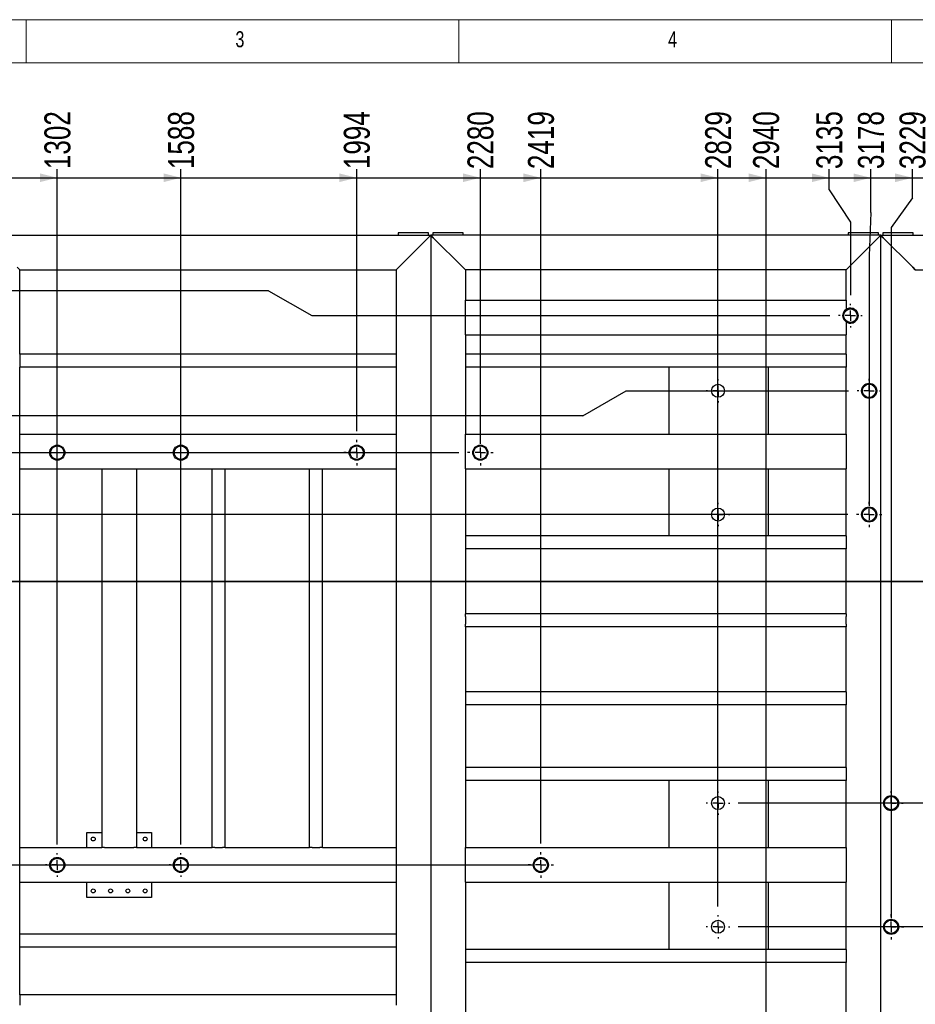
# Model space of a CAD drawing. Header units: millimetres. Extents: x 5 to 589, y 5 to 415.
# Tile 16 of 21: x 96 to 200, y 301 to 415. Entities that reach past the tile are written whole.
import ezdxf

# ---------------------------------------------------------------- set-up
doc = ezdxf.new("R2010")
doc.units = ezdxf.units.MM
doc.linetypes.add('CENTERX2', pattern=[20.32, 12.7, -2.54, 2.54, -2.54])
for name, color, linetype in [('COTES', 1, 'Continuous'), ('NOTES', 6, 'Continuous'), ('TRAIT-MIXTES', 3, 'CENTERX2')]:
    doc.layers.add(name, color=color, linetype=linetype)
doc.layers.add('TRAIT-FORT', color=4, linetype='Continuous', lineweight=25)
doc.styles.add('SLDTEXTSTYLE0', font='TXT', dxfattribs={"width": 0.75})
doc.dimstyles.new('SLDDIMSTYLE1', dxfattribs={"dimtxt": 3, "dimasz": 2, "dimexe": 0, "dimexo": 0.0625, "dimgap": 0.75, "dimtad": 0, "dimtih": 1, "dimtoh": 1, "dimdec": 0, "dimlfac": 20, "dimrnd": 1e-09, "dimzin": 12, "dimdsep": 46, "dimtxsty": 'SLDTEXTSTYLE0', "dimsah": 1, "dimcen": 0.09, "dimadec": 0, "dimazin": 3, "dimtfac": 1, "dimtdec": 0, "dimtofl": 0, "dimtmove": 0, "dimatfit": 3, "dimfxl": 1, "dimfrac": 2, "dimtolj": 1, "dimtzin": 12, "dimarcsym": 0})

# ---------------------------------------------------------------- blocks, each defined once
blk = doc.blocks.new('_D_8')
at = {"layer": 'COTES', "color": 1, "transparency": 16777216}
for p, q in [((100.58, 319.74), (100.58, 397.74)), ((89.61, 396.74), (100.58, 396.74))]:
    blk.add_line(p, q, dxfattribs=at)
blk.add_solid([(100.58, 396.74), (98.58, 397.24), (98.58, 396.24)], dxfattribs=at)
at = {"layer": 'COTES', "color": 1, "transparency": 16777216, "insert": (99.09, 397.74), "char_height": 3, "attachment_point": 1, "rotation": 90, "style": 'SLDTEXTSTYLE0'}
blk.add_mtext('1302', dxfattribs=at)
blk = doc.blocks.new('_D_9')
at = {"layer": 'COTES', "color": 1, "transparency": 16777216}
for p, q in [((114.87, 319.74), (114.87, 397.74)), ((100.58, 396.74), (114.87, 396.74))]:
    blk.add_line(p, q, dxfattribs=at)
blk.add_solid([(114.87, 396.74), (112.87, 397.24), (112.87, 396.24)], dxfattribs=at)
at = {"layer": 'COTES', "color": 1, "transparency": 16777216, "insert": (113.38, 397.74), "char_height": 3, "attachment_point": 1, "rotation": 90, "style": 'SLDTEXTSTYLE0'}
blk.add_mtext('1588', dxfattribs=at)
blk = doc.blocks.new('_D_10')
at = {"layer": 'COTES', "color": 1, "transparency": 16777216}
for p, q in [((135.18, 367.46), (135.18, 397.74)), ((114.87, 396.74), (135.18, 396.74))]:
    blk.add_line(p, q, dxfattribs=at)
blk.add_solid([(135.18, 396.74), (133.18, 397.24), (133.18, 396.24)], dxfattribs=at)
at = {"layer": 'COTES', "color": 1, "transparency": 16777216, "insert": (133.69, 397.74), "char_height": 3, "attachment_point": 1, "rotation": 90, "style": 'SLDTEXTSTYLE0'}
blk.add_mtext('1994', dxfattribs=at)
blk = doc.blocks.new('_D_11')
at = {"layer": 'COTES', "color": 1, "transparency": 16777216}
for p, q in [((149.47, 365.99), (149.47, 397.74)), ((135.18, 396.74), (149.47, 396.74))]:
    blk.add_line(p, q, dxfattribs=at)
blk.add_solid([(149.47, 396.74), (147.47, 397.24), (147.47, 396.24)], dxfattribs=at)
at = {"layer": 'COTES', "color": 1, "transparency": 16777216, "insert": (147.98, 397.74), "char_height": 3, "attachment_point": 1, "rotation": 90, "style": 'SLDTEXTSTYLE0'}
blk.add_mtext('2280', dxfattribs=at)
blk = doc.blocks.new('_D_12')
at = {"layer": 'COTES', "color": 1, "transparency": 16777216}
for p, q in [((156.45, 319.84), (156.45, 397.74)), ((149.47, 396.74), (156.45, 396.74))]:
    blk.add_line(p, q, dxfattribs=at)
blk.add_solid([(156.45, 396.74), (154.45, 397.24), (154.45, 396.24)], dxfattribs=at)
at = {"layer": 'COTES', "color": 1, "transparency": 16777216, "insert": (154.97, 397.74), "char_height": 3, "attachment_point": 1, "rotation": 90, "style": 'SLDTEXTSTYLE0'}
blk.add_mtext('2419', dxfattribs=at)
blk = doc.blocks.new('_D_13')
at = {"layer": 'COTES', "color": 1, "transparency": 16777216}
for p, q in [((176.93, 312.57), (176.93, 397.74)), ((156.45, 396.74), (176.93, 396.74))]:
    blk.add_line(p, q, dxfattribs=at)
blk.add_solid([(176.93, 396.74), (174.93, 397.24), (174.93, 396.24)], dxfattribs=at)
at = {"layer": 'COTES', "color": 1, "transparency": 16777216, "insert": (175.45, 397.74), "char_height": 3, "attachment_point": 1, "rotation": 90, "style": 'SLDTEXTSTYLE0'}
blk.add_mtext('2829', dxfattribs=at)
blk = doc.blocks.new('_D_14')
at = {"layer": 'COTES', "color": 1, "transparency": 16777216}
for p, q in [((182.48, 263.83), (182.48, 397.74)), ((176.93, 396.74), (182.48, 396.74))]:
    blk.add_line(p, q, dxfattribs=at)
blk.add_solid([(182.48, 396.74), (180.48, 397.24), (180.48, 396.24)], dxfattribs=at)
at = {"layer": 'COTES', "color": 1, "transparency": 16777216, "insert": (180.99, 397.74), "char_height": 3, "attachment_point": 1, "rotation": 90, "style": 'SLDTEXTSTYLE0'}
blk.add_mtext('2940', dxfattribs=at)
blk = doc.blocks.new('_D_15')
at = {"layer": 'COTES', "color": 1, "transparency": 16777216}
for p, q in [((189.78, 395.35), (189.78, 397.74)), ((182.48, 396.74), (189.78, 396.74)), ((189.78, 395.35), (192.24, 391.62)), ((192.24, 391.62), (192.24, 383.19))]:
    blk.add_line(p, q, dxfattribs=at)
blk.add_solid([(189.78, 396.74), (187.78, 397.24), (187.78, 396.24)], dxfattribs=at)
at = {"layer": 'COTES', "color": 1, "transparency": 16777216, "insert": (188.29, 397.74), "char_height": 3, "attachment_point": 1, "rotation": 90, "style": 'SLDTEXTSTYLE0'}
blk.add_mtext('3135', dxfattribs=at)
blk = doc.blocks.new('_D_16')
at = {"layer": 'COTES', "color": 1, "transparency": 16777216}
for p, q in [((194.59, 392.74), (194.59, 397.74)), ((189.78, 396.74), (194.59, 396.74)), ((194.59, 392.74), (194.39, 387.74)), ((194.39, 387.74), (194.39, 358.84))]:
    blk.add_line(p, q, dxfattribs=at)
blk.add_solid([(194.59, 396.74), (192.59, 397.24), (192.59, 396.24)], dxfattribs=at)
at = {"layer": 'COTES', "color": 1, "transparency": 16777216, "insert": (193.1, 397.74), "char_height": 3, "attachment_point": 1, "rotation": 90, "style": 'SLDTEXTSTYLE0'}
blk.add_mtext('3178', dxfattribs=at)
blk = doc.blocks.new('_D_17')
at = {"layer": 'COTES', "color": 1, "transparency": 16777216}
for p, q in [((199.4, 394.44), (199.4, 397.74)), ((194.59, 396.74), (199.4, 396.74)), ((199.4, 394.44), (196.94, 390.99)), ((196.94, 390.99), (196.94, 311.22))]:
    blk.add_line(p, q, dxfattribs=at)
blk.add_solid([(199.4, 396.74), (197.4, 397.24), (197.4, 396.24)], dxfattribs=at)
at = {"layer": 'COTES', "color": 1, "transparency": 16777216, "insert": (197.91, 397.74), "char_height": 3, "attachment_point": 1, "rotation": 90, "style": 'SLDTEXTSTYLE0'}
blk.add_mtext('3229', dxfattribs=at)
blk = doc.blocks.new('_D_18')
at = {"layer": 'COTES', "color": 1, "transparency": 16777216}
for p, q in [((220.54, 318.36), (220.54, 397.74)), ((199.4, 396.74), (220.54, 396.74))]:
    blk.add_line(p, q, dxfattribs=at)
blk.add_solid([(220.54, 396.74), (218.54, 397.24), (218.54, 396.24)], dxfattribs=at)
at = {"layer": 'COTES', "color": 1, "transparency": 16777216, "insert": (219.06, 397.74), "char_height": 3, "attachment_point": 1, "rotation": 90, "style": 'SLDTEXTSTYLE0'}
blk.add_mtext('3701', dxfattribs=at)
blk = doc.blocks.new('_D_19')
at = {"layer": 'COTES', "color": 1, "transparency": 16777216}
for p, q in [((239.82, 376.71), (239.82, 397.74)), ((220.54, 396.74), (239.82, 396.74)), ((239.82, 376.71), (234.87, 371.71)), ((234.87, 371.71), (234.87, 319.84))]:
    blk.add_line(p, q, dxfattribs=at)
blk.add_solid([(239.82, 396.74), (237.82, 397.24), (237.82, 396.24)], dxfattribs=at)
at = {"layer": 'COTES', "color": 1, "transparency": 16777216, "insert": (238.33, 397.74), "char_height": 3, "attachment_point": 1, "rotation": 90, "style": 'SLDTEXTSTYLE0'}
blk.add_mtext('3988', dxfattribs=at)
blk = doc.blocks.new('_D_20')
at = {"layer": 'COTES', "color": 1, "transparency": 16777216}
for p, q in [((250.11, 324.8), (250.11, 397.74)), ((239.82, 396.74), (250.11, 396.74))]:
    blk.add_line(p, q, dxfattribs=at)
blk.add_solid([(250.11, 396.74), (248.11, 397.24), (248.11, 396.24)], dxfattribs=at)
at = {"layer": 'COTES', "color": 1, "transparency": 16777216, "insert": (248.63, 397.74), "char_height": 3, "attachment_point": 1, "rotation": 90, "style": 'SLDTEXTSTYLE0'}
blk.add_mtext('4293', dxfattribs=at)
blk = doc.blocks.new('_D_21')
at = {"layer": 'COTES', "color": 1, "transparency": 16777216}
for p, q in [((258.19, 284.63), (258.19, 397.74)), ((250.11, 396.74), (258.19, 396.74))]:
    blk.add_line(p, q, dxfattribs=at)
blk.add_solid([(258.19, 396.74), (256.19, 397.24), (256.19, 396.24)], dxfattribs=at)
at = {"layer": 'COTES', "color": 1, "transparency": 16777216, "insert": (256.71, 397.74), "char_height": 3, "attachment_point": 1, "rotation": 90, "style": 'SLDTEXTSTYLE0'}
blk.add_mtext('4454', dxfattribs=at)
blk = doc.blocks.new('_D_22')
at = {"layer": 'COTES', "color": 1, "transparency": 16777216}
for p, q in [((264.4, 323.45), (264.4, 397.74)), ((258.19, 396.74), (264.4, 396.74))]:
    blk.add_line(p, q, dxfattribs=at)
blk.add_solid([(264.4, 396.74), (262.4, 397.24), (262.4, 396.24)], dxfattribs=at)
at = {"layer": 'COTES', "color": 1, "transparency": 16777216, "insert": (262.91, 397.74), "char_height": 3, "attachment_point": 1, "rotation": 90, "style": 'SLDTEXTSTYLE0'}
blk.add_mtext('4578', dxfattribs=at)
blk = doc.blocks.new('_D_23')
at = {"layer": 'COTES', "color": 1, "transparency": 16777216}
for p, q in [((272.95, 320.07), (272.95, 397.74)), ((264.4, 396.74), (272.95, 396.74))]:
    blk.add_line(p, q, dxfattribs=at)
blk.add_solid([(272.95, 396.74), (270.95, 397.24), (270.95, 396.24)], dxfattribs=at)
at = {"layer": 'COTES', "color": 1, "transparency": 16777216, "insert": (271.46, 397.74), "char_height": 3, "attachment_point": 1, "rotation": 90, "style": 'SLDTEXTSTYLE0'}
blk.add_mtext('4749', dxfattribs=at)
blk = doc.blocks.new('_D_24')
at = {"layer": 'COTES', "color": 1, "transparency": 16777216}
for p, q in [((293.54, 383.02), (293.54, 397.74)), ((272.95, 396.74), (293.54, 396.74))]:
    blk.add_line(p, q, dxfattribs=at)
blk.add_solid([(293.54, 396.74), (291.54, 397.24), (291.54, 396.24)], dxfattribs=at)
at = {"layer": 'COTES', "color": 1, "transparency": 16777216, "insert": (292.05, 397.74), "char_height": 3, "attachment_point": 1, "rotation": 90, "style": 'SLDTEXTSTYLE0'}
blk.add_mtext('5161', dxfattribs=at)
blk = doc.blocks.new('_D_25')
at = {"layer": 'COTES', "color": 1, "transparency": 16777216}
for p, q in [((314.07, 263.55), (314.07, 397.74)), ((293.54, 396.74), (314.07, 396.74))]:
    blk.add_line(p, q, dxfattribs=at)
blk.add_solid([(314.07, 396.74), (312.07, 397.24), (312.07, 396.24)], dxfattribs=at)
at = {"layer": 'COTES', "color": 1, "transparency": 16777216, "insert": (312.58, 397.74), "char_height": 3, "attachment_point": 1, "rotation": 90, "style": 'SLDTEXTSTYLE0'}
blk.add_mtext('5572', dxfattribs=at)
blk = doc.blocks.new('_D_26')
at = {"layer": 'COTES', "color": 1, "transparency": 16777216}
for p, q in [((331.94, 395.61), (331.94, 397.74)), ((314.07, 396.74), (331.94, 396.74)), ((331.94, 395.61), (332.7, 390.61)), ((332.7, 390.61), (332.7, 251.37))]:
    blk.add_line(p, q, dxfattribs=at)
blk.add_solid([(331.94, 396.74), (329.94, 397.24), (329.94, 396.24)], dxfattribs=at)
at = {"layer": 'COTES', "color": 1, "transparency": 16777216, "insert": (330.46, 397.74), "char_height": 3, "attachment_point": 1, "rotation": 90, "style": 'SLDTEXTSTYLE0'}
blk.add_mtext('5944', dxfattribs=at)
blk = doc.blocks.new('_D_27')
at = {"layer": 'COTES', "color": 1, "transparency": 16777216}
for p, q in [((336.75, 395.73), (336.75, 397.74)), ((331.94, 396.74), (336.75, 396.74)), ((336.75, 395.73), (336, 390.73)), ((336, 390.73), (336, 249.89))]:
    blk.add_line(p, q, dxfattribs=at)
blk.add_solid([(336.75, 396.74), (334.75, 397.24), (334.75, 396.24)], dxfattribs=at)
at = {"layer": 'COTES', "color": 1, "transparency": 16777216, "insert": (335.27, 397.74), "char_height": 3, "attachment_point": 1, "rotation": 90, "style": 'SLDTEXTSTYLE0'}
blk.add_mtext('6010', dxfattribs=at)
blk = doc.blocks.new('_D_28')
at = {"layer": 'COTES', "color": 1, "transparency": 16777216}
for p, q in [((357.86, 395.9), (357.86, 397.74)), ((336.75, 396.74), (357.86, 396.74)), ((357.86, 395.9), (359.37, 390.9)), ((359.37, 390.9), (359.37, 249.89))]:
    blk.add_line(p, q, dxfattribs=at)
blk.add_solid([(357.86, 396.74), (355.86, 397.24), (355.86, 396.24)], dxfattribs=at)
at = {"layer": 'COTES', "color": 1, "transparency": 16777216, "insert": (356.37, 397.74), "char_height": 3, "attachment_point": 1, "rotation": 90, "style": 'SLDTEXTSTYLE0'}
blk.add_mtext('6478', dxfattribs=at)
blk = doc.blocks.new('_D_29')
at = {"layer": 'COTES', "color": 1, "transparency": 16777216}
for p, q in [((362.67, 249.89), (362.67, 397.74)), ((357.86, 396.74), (362.67, 396.74))]:
    blk.add_line(p, q, dxfattribs=at)
blk.add_solid([(362.67, 396.74), (360.67, 397.24), (360.67, 396.24)], dxfattribs=at)
at = {"layer": 'COTES', "color": 1, "transparency": 16777216, "insert": (361.18, 397.74), "char_height": 3, "attachment_point": 1, "rotation": 90, "style": 'SLDTEXTSTYLE0'}
blk.add_mtext('6544', dxfattribs=at)
blk = doc.blocks.new('_D_35')
at = {"layer": 'COTES', "color": 1, "transparency": 16777216}
for p, q in [((378.98, 370.87), (378.98, 329.56)), ((206.88, 329.56), (201.88, 324.51)), ((206.88, 329.56), (379.98, 329.56)), ((201.88, 324.51), (179.28, 324.51))]:
    blk.add_line(p, q, dxfattribs=at)
blk.add_solid([(378.98, 329.56), (379.48, 331.56), (378.48, 331.56)], dxfattribs=at)
at = {"layer": 'COTES', "color": 1, "transparency": 16777216, "insert": (379.98, 331.04), "char_height": 3, "attachment_point": 1, "style": 'SLDTEXTSTYLE0'}
blk.add_mtext('1312', dxfattribs=at)
blk = doc.blocks.new('_D_39')
at = {"layer": 'COTES', "color": 1, "transparency": 16777216}
for p, q in [((378.98, 311.32), (378.98, 303.83)), ((203.56, 310.22), (179.28, 310.22)), ((208.56, 303.83), (203.56, 310.22)), ((208.56, 303.83), (379.98, 303.83))]:
    blk.add_line(p, q, dxfattribs=at)
blk.add_solid([(378.98, 303.83), (379.48, 305.83), (378.48, 305.83)], dxfattribs=at)
at = {"layer": 'COTES', "color": 1, "transparency": 16777216, "insert": (379.98, 305.31), "char_height": 3, "attachment_point": 1, "style": 'SLDTEXTSTYLE0'}
blk.add_mtext('1598', dxfattribs=at)
blk = doc.blocks.new('_D_45')
at = {"layer": 'COTES', "color": 1, "transparency": 16777216}
for p, q in [((26.23, 390.11), (26.23, 383.69)), ((124.98, 383.69), (25.23, 383.69)), ((124.98, 383.69), (129.98, 380.82)), ((129.98, 380.82), (189.86, 380.82))]:
    blk.add_line(p, q, dxfattribs=at)
blk.add_solid([(26.23, 383.69), (26.73, 385.69), (25.73, 385.69)], dxfattribs=at)
at = {"layer": 'COTES', "color": 1, "transparency": 16777216, "insert": (18.58, 385.18), "char_height": 3, "attachment_point": 1, "style": 'SLDTEXTSTYLE0'}
blk.add_mtext('186', dxfattribs=at)
blk = doc.blocks.new('_D_48')
at = {"layer": 'COTES', "color": 1, "transparency": 16777216}
for p, q in [((26.23, 374.07), (26.23, 369.26)), ((161.32, 369.26), (166.32, 372.13)), ((166.32, 372.13), (192.02, 372.13)), ((161.32, 369.26), (25.23, 369.26))]:
    blk.add_line(p, q, dxfattribs=at)
blk.add_solid([(26.23, 369.26), (26.73, 371.26), (25.73, 371.26)], dxfattribs=at)
at = {"layer": 'COTES', "color": 1, "transparency": 16777216, "insert": (18.58, 370.74), "char_height": 3, "attachment_point": 1, "style": 'SLDTEXTSTYLE0'}
blk.add_mtext('360', dxfattribs=at)
blk = doc.blocks.new('_D_49')
at = {"layer": 'COTES', "color": 1, "transparency": 16777216}
for p, q in [((26.23, 369.26), (26.23, 363.28)), ((74.89, 363.28), (79.89, 364.99)), ((79.89, 364.99), (146.99, 364.99)), ((74.89, 363.28), (25.23, 363.28))]:
    blk.add_line(p, q, dxfattribs=at)
blk.add_solid([(26.23, 363.28), (26.73, 365.28), (25.73, 365.28)], dxfattribs=at)
at = {"layer": 'COTES', "color": 1, "transparency": 16777216, "insert": (18.58, 364.77), "char_height": 3, "attachment_point": 1, "style": 'SLDTEXTSTYLE0'}
blk.add_mtext('502', dxfattribs=at)
blk = doc.blocks.new('_D_50')
at = {"layer": 'COTES', "color": 1, "transparency": 16777216}
for p, q in [((26.23, 363.28), (26.23, 357.84)), ((191.92, 357.84), (25.23, 357.84))]:
    blk.add_line(p, q, dxfattribs=at)
blk.add_solid([(26.23, 357.84), (26.73, 359.84), (25.73, 359.84)], dxfattribs=at)
at = {"layer": 'COTES', "color": 1, "transparency": 16777216, "insert": (18.58, 359.33), "char_height": 3, "attachment_point": 1, "style": 'SLDTEXTSTYLE0'}
blk.add_mtext('645', dxfattribs=at)
blk = doc.blocks.new('_D_54')
at = {"layer": 'COTES', "color": 1, "transparency": 16777216}
for p, q in [((26.23, 329.98), (26.23, 317.36)), ((155.45, 317.36), (25.23, 317.36))]:
    blk.add_line(p, q, dxfattribs=at)
blk.add_solid([(26.23, 317.36), (26.73, 319.36), (25.73, 319.36)], dxfattribs=at)
at = {"layer": 'COTES', "color": 1, "transparency": 16777216, "insert": (16.37, 318.85), "char_height": 3, "attachment_point": 1, "style": 'SLDTEXTSTYLE0'}
blk.add_mtext('1455', dxfattribs=at)
blk = doc.blocks.new('_D_56')
at = {"layer": 'COTES', "color": 1, "transparency": 16777216}
for p, q in [((26.23, 276.48), (26.23, 263.93)), ((30.23, 263.93), (25.23, 263.93)), ((30.23, 263.93), (35.23, 262.83)), ((35.23, 262.83), (181.48, 262.83))]:
    blk.add_line(p, q, dxfattribs=at)
blk.add_solid([(26.23, 263.93), (26.73, 265.93), (25.73, 265.93)], dxfattribs=at)
at = {"layer": 'COTES', "color": 1, "transparency": 16777216, "insert": (16.37, 265.42), "char_height": 3, "attachment_point": 1, "style": 'SLDTEXTSTYLE0'}
blk.add_mtext('2546', dxfattribs=at)
blk = doc.blocks.new('SW_CENTERMARKSYMBOL_2')
at = {"layer": 'TRAIT-MIXTES', "color": 0}
for p, q in [((0, 1.2), (0, 1.475)), ((-1.2, 0), (-1.475, 0)), ((0, 0), (-0.6, 0)), ((0, 0), (0, 0.6)), ((0, 0), (0, -0.6)), ((0, 0), (0.6, 0)), ((1.2, 0), (1.475, 0)), ((0, -1.2), (0, -1.475))]:
    blk.add_line(p, q, dxfattribs=at)
blk = doc.blocks.new('SW_CENTERMARKSYMBOL_3')
at = {"layer": 'TRAIT-MIXTES', "color": 0}
for p, q in [((0, 1.2), (0, 1.475)), ((-1.2, 0), (-1.475, 0)), ((0, 0), (-0.6, 0)), ((0, 0), (0, 0.6)), ((0, 0), (0, -0.6)), ((0, 0), (0.6, 0)), ((1.2, 0), (1.475, 0)), ((0, -1.2), (0, -1.475))]:
    blk.add_line(p, q, dxfattribs=at)
blk = doc.blocks.new('SW_CENTERMARKSYMBOL_7')
at = {"layer": 'TRAIT-MIXTES', "color": 0}
for p, q in [((0, 1.2), (0, 1.375)), ((-1.2, 0), (-1.375, 0)), ((0, 0), (-0.6, 0)), ((0, 0), (0, 0.6)), ((0, 0), (0, -0.6)), ((0, 0), (0.6, 0)), ((1.2, 0), (1.375, 0)), ((0, -1.2), (0, -1.375))]:
    blk.add_line(p, q, dxfattribs=at)
blk = doc.blocks.new('SW_CENTERMARKSYMBOL_8')
at = {"layer": 'TRAIT-MIXTES', "color": 0}
for p, q in [((0, 1.2), (0, 1.375)), ((-1.2, 0), (-1.375, 0)), ((0, 0), (-0.6, 0)), ((0, 0), (0, 0.6)), ((0, 0), (0, -0.6)), ((0, 0), (0.6, 0)), ((1.2, 0), (1.375, 0)), ((0, -1.2), (0, -1.375))]:
    blk.add_line(p, q, dxfattribs=at)
blk = doc.blocks.new('SW_CENTERMARKSYMBOL_14')
at = {"layer": 'TRAIT-MIXTES', "color": 0}
for p, q in [((0, 1.2), (0, 1.475)), ((-1.2, 0), (-1.475, 0)), ((0, 0), (-0.6, 0)), ((0, 0), (0, 0.6)), ((0, 0), (0, -0.6)), ((0, 0), (0.6, 0)), ((1.2, 0), (1.475, 0)), ((0, -1.2), (0, -1.475))]:
    blk.add_line(p, q, dxfattribs=at)
blk = doc.blocks.new('SW_CENTERMARKSYMBOL_15')
at = {"layer": 'TRAIT-MIXTES', "color": 0}
for p, q in [((0, 1.2), (0, 1.375)), ((-1.2, 0), (-1.375, 0)), ((0, 0), (-0.6, 0)), ((0, 0), (0, 0.6)), ((0, 0), (0, -0.6)), ((0, 0), (0.6, 0)), ((1.2, 0), (1.375, 0)), ((0, -1.2), (0, -1.375))]:
    blk.add_line(p, q, dxfattribs=at)
blk = doc.blocks.new('SW_CENTERMARKSYMBOL_16')
at = {"layer": 'TRAIT-MIXTES', "color": 0}
for p, q in [((0, 1.2), (0, 1.35)), ((-1.2, 0), (-1.35, 0)), ((0, 0), (-0.6, 0)), ((0, 0), (0, 0.6)), ((0, 0), (0, -0.6)), ((0, 0), (0.6, 0)), ((1.2, 0), (1.35, 0)), ((0, -1.2), (0, -1.35))]:
    blk.add_line(p, q, dxfattribs=at)
blk = doc.blocks.new('SW_CENTERMARKSYMBOL_17')
at = {"layer": 'TRAIT-MIXTES', "color": 0}
for p, q in [((0, 1.2), (0, 1.35)), ((-1.2, 0), (-1.35, 0)), ((0, 0), (-0.6, 0)), ((0, 0), (0, 0.6)), ((0, 0), (0, -0.6)), ((0, 0), (0.6, 0)), ((1.2, 0), (1.35, 0)), ((0, -1.2), (0, -1.35))]:
    blk.add_line(p, q, dxfattribs=at)
blk = doc.blocks.new('SW_CENTERMARKSYMBOL_18')
at = {"layer": 'TRAIT-MIXTES', "color": 0}
for p, q in [((0, 1.2), (0, 1.475)), ((-1.2, 0), (-1.475, 0)), ((0, 0), (-0.6, 0)), ((0, 0), (0, 0.6)), ((0, 0), (0, -0.6)), ((0, 0), (0.6, 0)), ((1.2, 0), (1.475, 0)), ((0, -1.2), (0, -1.475))]:
    blk.add_line(p, q, dxfattribs=at)
blk = doc.blocks.new('SW_CENTERMARKSYMBOL_19')
at = {"layer": 'TRAIT-MIXTES', "color": 0}
for p, q in [((0, 1.2), (0, 1.35)), ((-1.2, 0), (-1.35, 0)), ((0, 0), (-0.6, 0)), ((0, 0), (0, 0.6)), ((0, 0), (0, -0.6)), ((0, 0), (0.6, 0)), ((1.2, 0), (1.35, 0)), ((0, -1.2), (0, -1.35))]:
    blk.add_line(p, q, dxfattribs=at)
blk = doc.blocks.new('SW_CENTERMARKSYMBOL_20')
at = {"layer": 'TRAIT-MIXTES', "color": 0}
for p, q in [((0, 1.2), (0, 1.35)), ((-1.2, 0), (-1.35, 0)), ((0, 0), (-0.6, 0)), ((0, 0), (0, 0.6)), ((0, 0), (0, -0.6)), ((0, 0), (0.6, 0)), ((1.2, 0), (1.35, 0)), ((0, -1.2), (0, -1.35))]:
    blk.add_line(p, q, dxfattribs=at)
blk = doc.blocks.new('SW_CENTERMARKSYMBOL_21')
at = {"layer": 'TRAIT-MIXTES', "color": 0}
for p, q in [((0, 1.2), (0, 1.475)), ((-1.2, 0), (-1.475, 0)), ((0, 0), (-0.6, 0)), ((0, 0), (0, 0.6)), ((0, 0), (0, -0.6)), ((0, 0), (0.6, 0)), ((1.2, 0), (1.475, 0)), ((0, -1.2), (0, -1.475))]:
    blk.add_line(p, q, dxfattribs=at)
blk = doc.blocks.new('SW_CENTERMARKSYMBOL_22')
at = {"layer": 'TRAIT-MIXTES', "color": 0}
for p, q in [((0, 1.2), (0, 1.375)), ((-1.2, 0), (-1.375, 0)), ((0, 0), (-0.6, 0)), ((0, 0), (0, 0.6)), ((0, 0), (0, -0.6)), ((0, 0), (0.6, 0)), ((1.2, 0), (1.375, 0)), ((0, -1.2), (0, -1.375))]:
    blk.add_line(p, q, dxfattribs=at)
blk = doc.blocks.new('SW_CENTERMARKSYMBOL_23')
at = {"layer": 'TRAIT-MIXTES', "color": 0}
for p, q in [((0, 1.2), (0, 1.375)), ((-1.2, 0), (-1.375, 0)), ((0, 0), (-0.6, 0)), ((0, 0), (0, 0.6)), ((0, 0), (0, -0.6)), ((0, 0), (0.6, 0)), ((1.2, 0), (1.375, 0)), ((0, -1.2), (0, -1.375))]:
    blk.add_line(p, q, dxfattribs=at)

msp = doc.modelspace()

# ---------------------------------------------------------------- linework, layer by layer
at = {"lineweight": 18}
for p, q in [((589, 415), (5, 415)), ((97, 415), (97, 410)), ((147, 410), (147, 415)), ((197, 415), (197, 410)), ((584, 410), (10, 410))]:
    msp.add_line(p, q, dxfattribs=at)
at = {"lineweight": 35}
msp.add_line((377.687, 350.114), (29.352, 350.114), dxfattribs=at)
at = {"layer": 'TRAIT-FORT', "color": 4, "linetype": 'Continuous', "lineweight": 25}
for p, q in [((92.233, 390.114), (143.733, 390.114)), ((139.983, 390.364), (139.983, 390.114)), ((143.483, 390.364), (139.983, 390.364)), ((143.433, 389.814), (143.733, 390.114)), ((143.733, 390.114), (143.433, 389.814)), ((143.483, 390.114), (143.483, 390.364)), ((143.733, 390.114), (143.733, 246.614)), ((143.733, 390.114), (144.033, 389.814)), ((195.733, 390.114), (143.733, 390.114)), ((144.033, 389.814), (143.733, 390.114)), ((143.983, 390.364), (143.983, 390.114)), ((147.483, 390.364), (143.983, 390.364)), ((147.483, 390.114), (147.483, 390.364)), ((191.983, 390.364), (191.983, 390.114)), ((195.483, 390.364), (191.983, 390.364)), ((195.433, 389.814), (195.733, 390.114)), ((195.733, 390.114), (195.433, 389.814)), ((195.483, 390.114), (195.483, 390.364)), ((195.733, 390.114), (257.233, 390.114)), ((196.033, 389.814), (195.733, 390.114)), ((195.733, 246.614), (195.733, 390.114)), ((195.733, 390.114), (196.033, 389.814)), ((195.983, 390.364), (195.983, 390.114)), ((199.483, 390.364), (195.983, 390.364)), ((199.483, 390.114), (199.483, 390.364)), ((140.033, 386.414), (143.433, 389.814)), ((144.033, 389.814), (147.433, 386.414)), ((192.033, 386.414), (195.433, 389.814)), ((199.433, 386.414), (196.033, 389.814)), ((95.933, 386.414), (96.233, 386.114)), ((96.233, 376.364), (96.233, 386.114)), ((96.233, 386.114), (139.733, 386.114)), ((139.733, 386.114), (140.033, 386.414)), ((140.033, 386.414), (139.733, 386.114)), ((139.733, 386.114), (139.733, 376.364)), ((147.433, 386.414), (147.733, 386.114)), ((147.733, 386.114), (147.433, 386.414)), ((147.733, 386.114), (147.733, 382.614)), ((191.733, 386.114), (147.733, 386.114)), ((191.733, 386.114), (192.033, 386.414)), ((192.033, 386.414), (191.733, 386.114)), ((191.733, 382.614), (191.733, 386.114)), ((199.733, 386.114), (199.433, 386.414)), ((199.433, 386.414), (199.733, 386.114)), ((199.733, 386.114), (253.233, 386.114)), ((147.733, 382.614), (191.733, 382.614)), ((147.733, 382.314), (147.733, 382.614)), ((147.733, 378.914), (147.733, 382.314)), ((191.733, 382.614), (191.733, 382.314)), ((191.733, 382.314), (191.733, 381.534)), ((191.733, 380.1), (191.733, 378.914)), ((147.733, 378.614), (147.733, 378.914)), ((191.733, 378.914), (191.733, 378.614)), ((147.733, 378.614), (147.733, 376.364)), ((147.733, 378.614), (191.733, 378.614)), ((191.733, 376.364), (191.733, 378.614)), ((139.733, 376.364), (96.233, 376.364)), ((96.233, 376.364), (96.233, 376.064)), ((96.233, 376.064), (96.233, 375.164)), ((139.733, 376.364), (139.733, 376.064)), ((139.733, 376.064), (139.733, 375.164)), ((191.733, 376.364), (147.733, 376.364)), ((147.733, 376.364), (147.733, 376.064)), ((147.733, 376.064), (147.733, 375.164)), ((191.733, 376.364), (191.733, 376.064)), ((191.733, 376.064), (191.733, 375.164)), ((96.233, 375.164), (96.233, 374.864)), ((96.233, 367.114), (96.233, 374.864)), ((139.733, 374.864), (96.233, 374.864)), ((139.733, 375.164), (139.733, 374.864)), ((139.733, 374.864), (139.733, 367.114)), ((147.733, 375.164), (147.733, 374.864)), ((147.733, 374.864), (147.733, 367.114)), ((171.233, 374.864), (147.733, 374.864)), ((182.733, 374.864), (171.233, 374.864)), ((171.233, 374.864), (171.233, 367.114)), ((191.733, 374.864), (182.733, 374.864)), ((182.733, 374.864), (182.733, 367.114)), ((191.733, 375.164), (191.733, 374.864)), ((191.733, 367.114), (191.733, 374.864)), ((96.233, 367.114), (139.733, 367.114)), ((96.233, 366.814), (96.233, 367.114)), ((96.233, 363.414), (96.233, 366.814)), ((139.733, 367.114), (139.733, 366.814)), ((139.733, 366.814), (139.733, 363.414)), ((147.733, 367.114), (171.233, 367.114)), ((147.733, 366.814), (147.733, 367.114)), ((147.733, 363.414), (147.733, 366.814)), ((171.233, 367.114), (182.733, 367.114)), ((182.733, 367.114), (191.733, 367.114)), ((191.733, 367.114), (191.733, 366.814)), ((191.733, 366.814), (191.733, 363.414)), ((96.233, 363.114), (96.233, 363.414)), ((96.233, 363.114), (105.733, 363.114)), ((96.233, 319.364), (96.233, 363.114)), ((105.733, 363.114), (105.733, 319.364)), ((105.733, 363.114), (106.033, 363.114)), ((106.033, 363.114), (109.433, 363.114)), ((109.433, 363.114), (109.733, 363.114)), ((109.733, 363.114), (118.483, 363.114)), ((109.733, 363.114), (109.733, 319.364)), ((118.483, 319.364), (118.483, 363.114)), ((118.483, 363.114), (118.783, 363.114)), ((118.783, 363.114), (119.683, 363.114)), ((119.683, 363.114), (119.983, 363.114)), ((119.983, 363.114), (129.733, 363.114)), ((119.983, 319.364), (119.983, 363.114)), ((129.733, 319.364), (129.733, 363.114)), ((129.733, 363.114), (130.033, 363.114)), ((130.033, 363.114), (130.933, 363.114)), ((130.933, 363.114), (131.233, 363.114)), ((131.233, 363.114), (139.733, 363.114)), ((131.233, 319.364), (131.233, 363.114)), ((139.733, 363.414), (139.733, 363.114)), ((139.733, 363.114), (139.733, 319.364)), ((147.733, 363.114), (147.733, 363.414)), ((147.733, 363.114), (171.233, 363.114)), ((147.733, 363.114), (147.733, 355.364)), ((171.233, 363.114), (182.733, 363.114)), ((171.233, 363.114), (171.233, 355.364)), ((182.733, 363.114), (191.733, 363.114)), ((182.733, 363.114), (182.733, 355.364)), ((191.733, 363.414), (191.733, 363.114)), ((191.733, 355.364), (191.733, 363.114)), ((171.233, 355.364), (147.733, 355.364)), ((147.733, 355.364), (147.733, 355.064)), ((147.733, 355.064), (147.733, 354.164)), ((182.733, 355.364), (171.233, 355.364)), ((191.733, 355.364), (182.733, 355.364)), ((191.733, 355.364), (191.733, 355.064)), ((191.733, 355.064), (191.733, 354.164)), ((147.733, 354.164), (147.733, 353.864)), ((147.733, 353.864), (147.733, 346.364)), ((191.733, 353.864), (147.733, 353.864)), ((191.733, 354.164), (191.733, 353.864)), ((191.733, 346.364), (191.733, 353.864)), ((191.733, 346.364), (147.733, 346.364)), ((147.733, 346.064), (147.733, 346.364)), ((147.733, 346.064), (147.733, 345.164)), ((191.733, 346.364), (191.733, 346.064)), ((191.733, 345.164), (191.733, 346.064)), ((147.733, 344.864), (147.733, 345.164)), ((147.733, 344.864), (147.733, 337.364)), ((191.733, 344.864), (147.733, 344.864)), ((191.733, 345.164), (191.733, 344.864)), ((191.733, 337.364), (191.733, 344.864)), ((191.733, 337.364), (147.733, 337.364)), ((147.733, 337.364), (147.733, 337.064)), ((147.733, 337.064), (147.733, 336.164)), ((191.733, 337.364), (191.733, 337.064)), ((191.733, 337.064), (191.733, 336.164)), ((147.733, 336.164), (147.733, 335.864)), ((147.733, 335.864), (147.733, 328.614)), ((191.733, 335.864), (147.733, 335.864)), ((191.733, 336.164), (191.733, 335.864)), ((191.733, 328.614), (191.733, 335.864)), ((191.733, 328.614), (147.733, 328.614)), ((147.733, 328.614), (147.733, 328.314)), ((147.733, 328.314), (147.733, 327.414)), ((191.733, 328.614), (191.733, 328.314)), ((191.733, 328.314), (191.733, 327.414)), ((147.733, 327.414), (147.733, 327.114)), ((147.733, 327.114), (147.733, 319.364)), ((171.233, 327.114), (147.733, 327.114)), ((182.733, 327.114), (171.233, 327.114)), ((171.233, 327.114), (171.233, 319.364)), ((191.733, 327.114), (182.733, 327.114)), ((182.733, 327.114), (182.733, 319.364)), ((191.733, 327.414), (191.733, 327.114)), ((191.733, 319.364), (191.733, 327.114)), ((103.983, 321.114), (105.733, 321.114)), ((103.983, 319.364), (103.983, 321.114)), ((109.733, 321.114), (111.483, 321.114)), ((111.483, 321.114), (111.483, 319.364)), ((96.233, 319.364), (105.733, 319.364)), ((96.233, 319.064), (96.233, 319.364)), ((96.233, 315.664), (96.233, 319.064)), ((106.033, 319.364), (105.733, 319.364)), ((106.033, 319.364), (109.433, 319.364)), ((109.733, 319.364), (109.433, 319.364)), ((109.733, 319.364), (118.483, 319.364)), ((118.783, 319.364), (118.483, 319.364)), ((118.783, 319.364), (119.683, 319.364)), ((119.983, 319.364), (119.683, 319.364)), ((119.983, 319.364), (129.733, 319.364)), ((130.033, 319.364), (129.733, 319.364)), ((130.033, 319.364), (130.933, 319.364)), ((131.233, 319.364), (130.933, 319.364)), ((131.233, 319.364), (139.733, 319.364)), ((139.733, 319.364), (139.733, 319.064)), ((139.733, 319.064), (139.733, 315.664)), ((147.733, 319.364), (171.233, 319.364)), ((147.733, 319.064), (147.733, 319.364)), ((147.733, 315.664), (147.733, 319.064)), ((171.233, 319.364), (182.733, 319.364)), ((182.733, 319.364), (191.733, 319.364)), ((191.733, 319.364), (191.733, 319.064)), ((191.733, 319.064), (191.733, 315.664)), ((96.233, 315.364), (96.233, 315.664)), ((96.233, 315.364), (139.733, 315.364)), ((96.233, 309.364), (96.233, 315.364)), ((103.983, 313.614), (103.983, 315.364)), ((111.483, 315.364), (111.483, 313.614)), ((139.733, 315.664), (139.733, 315.364)), ((139.733, 315.364), (139.733, 309.364)), ((147.733, 315.364), (147.733, 315.664)), ((147.733, 315.364), (171.233, 315.364)), ((147.733, 315.364), (147.733, 307.614)), ((171.233, 315.364), (171.233, 307.614)), ((171.233, 315.364), (182.733, 315.364)), ((182.733, 315.364), (191.733, 315.364)), ((182.733, 315.364), (182.733, 307.614)), ((191.733, 315.664), (191.733, 315.364)), ((191.733, 307.614), (191.733, 315.364)), ((111.483, 313.614), (103.983, 313.614)), ((96.233, 309.064), (96.233, 309.364)), ((139.733, 309.364), (96.233, 309.364)), ((139.733, 309.364), (139.733, 309.064)), ((96.233, 308.164), (96.233, 309.064)), ((139.733, 309.064), (139.733, 308.164)), ((96.233, 307.864), (96.233, 308.164)), ((96.233, 302.364), (96.233, 307.864)), ((139.733, 307.864), (96.233, 307.864)), ((139.733, 308.164), (139.733, 307.864)), ((139.733, 307.864), (139.733, 302.364)), ((171.233, 307.614), (147.733, 307.614)), ((147.733, 307.614), (147.733, 307.314)), ((147.733, 307.314), (147.733, 306.414)), ((182.733, 307.614), (171.233, 307.614)), ((191.733, 307.614), (182.733, 307.614)), ((191.733, 307.614), (191.733, 307.314)), ((191.733, 307.314), (191.733, 306.414)), ((147.733, 306.414), (147.733, 306.114)), ((147.733, 306.114), (147.733, 298.532)), ((191.733, 306.114), (147.733, 306.114)), ((191.733, 306.414), (191.733, 306.114)), ((191.733, 298.532), (191.733, 306.114)), ((139.733, 302.364), (96.233, 302.364)), ((96.233, 302.364), (96.233, 302.064)), ((96.233, 302.064), (96.233, 301.164)), ((139.733, 302.364), (139.733, 302.064)), ((139.733, 302.064), (139.733, 301.164))]:
    msp.add_line(p, q, dxfattribs=at)
for centre, radius in [((192.235, 380.817), 0.875), ((192.235, 380.817), 0.775), ((176.932, 372.132), 0.75), ((194.394, 372.132), 0.875), ((194.394, 372.132), 0.775), ((100.578, 364.989), 0.875), ((100.578, 364.989), 0.775), ((114.865, 364.989), 0.875), ((114.865, 364.989), 0.775), ((135.181, 364.989), 0.875), ((135.181, 364.989), 0.775), ((149.468, 364.989), 0.875), ((149.468, 364.989), 0.775), ((176.932, 357.845), 0.75), ((194.394, 357.845), 0.875), ((194.394, 357.845), 0.775), ((196.939, 324.508), 0.875), ((196.939, 324.508), 0.775), ((176.932, 324.508), 0.75), ((104.733, 320.364), 0.225), ((110.733, 320.364), 0.225), ((100.578, 317.365), 0.875), ((100.578, 317.365), 0.775), ((114.865, 317.365), 0.875), ((114.865, 317.365), 0.775), ((156.452, 317.365), 0.875), ((156.452, 317.365), 0.775), ((104.733, 314.364), 0.225), ((106.733, 314.364), 0.225), ((108.733, 314.364), 0.225), ((110.733, 314.364), 0.225), ((176.932, 310.221), 0.75), ((196.939, 310.221), 0.875), ((196.939, 310.221), 0.775)]:
    msp.add_circle(centre, radius, dxfattribs=at)
for start, end in [(125.00049, 234.99951), (256.66016, 103.33984)]:
    msp.add_arc((192.235, 380.817), 0.875, start, end, dxfattribs=at)
for points, knots in [([(191.896, 381.622), (191.91, 381.628), (191.95, 381.646), (192, 381.66), (192.033, 381.668)], [0, 0, 0, 0, 0.3376632, 1, 1, 1, 1]), ([(192.033, 379.965), (191.999, 379.975), (191.931, 379.994), (191.865, 380.022), (191.842, 380.035), (191.84, 380.036)], [0, 0, 0, 0, 0.4832099, 0.9651286, 1, 1, 1, 1])]:
    msp.add_open_spline(points, degree=3, knots=knots, dxfattribs=at)

# ---------------------------------------------------------------- block references
at = {"layer": 'TRAIT-MIXTES'}
for name, p in [('SW_CENTERMARKSYMBOL_23', (192.235, 380.817)), ('SW_CENTERMARKSYMBOL_19', (176.932, 372.132)), ('SW_CENTERMARKSYMBOL_22', (194.394, 372.132)), ('SW_CENTERMARKSYMBOL_2', (135.181, 364.989)), ('SW_CENTERMARKSYMBOL_3', (149.468, 364.989)), ('SW_CENTERMARKSYMBOL_20', (176.932, 357.845)), ('SW_CENTERMARKSYMBOL_21', (194.394, 357.845)), ('SW_CENTERMARKSYMBOL_16', (176.932, 324.508)), ('SW_CENTERMARKSYMBOL_15', (196.939, 324.508)), ('SW_CENTERMARKSYMBOL_7', (100.578, 317.365)), ('SW_CENTERMARKSYMBOL_8', (114.865, 317.365)), ('SW_CENTERMARKSYMBOL_18', (156.452, 317.365)), ('SW_CENTERMARKSYMBOL_14', (196.939, 310.221)), ('SW_CENTERMARKSYMBOL_17', (176.932, 310.221))]:
    msp.add_blockref(name, p, dxfattribs=at)

# ---------------------------------------------------------------- texts
at = {"layer": 'NOTES', "color": 211, "char_height": 1.852, "attachment_point": 1, "style": 'SLDTEXTSTYLE0'}
for s, insert in [('3', (121.167, 413.668)), ('4', (171.167, 413.668))]:
    msp.add_mtext(s, dxfattribs=dict(at, insert=insert))

# ---------------------------------------------------------------- dimensions: what is measured, and where the dimension line sits
at = {"layer": 'COTES', "color": 1}
for feature_location, offset, dtype, origin, picture, middle in [((100.578, 318.74), (0, 78.996), 1, (35.483, 390.114), '_D_8', (100.578, 402.169)), ((114.865, 318.74), (0, 78.996), 1, (35.483, 390.114), '_D_9', (114.865, 402.169)), ((135.181, 366.464), (0, 31.271), 1, (35.483, 390.114), '_D_10', (135.181, 402.169)), ((149.468, 364.989), (0, 32.746), 1, (35.483, 390.114), '_D_11', (149.468, 402.169)), ((156.452, 318.84), (0, 78.896), 1, (35.483, 390.114), '_D_12', (156.452, 402.169)), ((176.932, 311.571), (0, 86.164), 1, (35.483, 390.114), '_D_13', (176.932, 402.169)), ((182.48, 262.829), (0, 134.907), 1, (35.483, 390.114), '_D_14', (182.48, 402.169)), ((192.235, 382.192), (-2.458, 15.544), 1, (35.483, 390.114), '_D_15', (189.777, 402.169)), ((194.394, 357.845), (0.193, 39.891), 1, (35.483, 390.114), '_D_16', (194.587, 402.169)), ((196.939, 310.221), (2.458, 87.514), 1, (35.483, 390.114), '_D_17', (199.397, 402.169)), ((220.541, 317.365), (0, 80.371), 1, (35.483, 390.114), '_D_18', (220.541, 402.169)), ((234.872, 318.84), (4.943, 78.896), 1, (35.483, 390.114), '_D_19', (239.815, 402.169)), ((250.112, 323.796), (0, 73.94), 1, (35.483, 390.114), '_D_20', (250.112, 402.169)), ((258.194, 283.631), (0, 114.104), 1, (35.483, 390.114), '_D_21', (258.194, 402.169)), ((264.399, 322.446), (0, 75.29), 1, (35.483, 390.114), '_D_22', (264.399, 402.169)), ((272.951, 319.065), (0, 78.67), 1, (35.483, 390.114), '_D_23', (272.951, 402.169)), ((293.541, 382.016), (0, 15.72), 1, (35.483, 390.114), '_D_24', (293.541, 402.169)), ((314.067, 262.552), (0, 135.183), 1, (35.483, 390.114), '_D_25', (314.067, 402.169)), ((332.697, 250.368), (-0.754, 147.368), 1, (35.483, 390.114), '_D_26', (331.943, 402.169)), ((335.999, 248.893), (0.754, 148.843), 1, (35.483, 390.114), '_D_27', (336.753, 402.169)), ((359.367, 248.893), (-1.508, 148.843), 1, (35.483, 390.114), '_D_28', (357.859, 402.169)), ((362.669, 248.893), (0, 148.843), 1, (35.483, 390.114), '_D_29', (362.669, 402.169)), ((156.452, 317.365), (-131.219, 0), 0, (35.483, 390.114), '_D_54', (20.8, 317.365)), ((182.48, 262.829), (-157.247, 1.103), 0, (35.483, 390.114), '_D_56', (20.8, 263.932)), ((190.86, 380.817), (-165.627, 2.873), 0, (35.483, 390.114), '_D_45', (21.908, 383.689)), ((193.019, 372.132), (-167.785, -2.873), 0, (35.483, 390.114), '_D_48', (21.908, 369.259)), ((147.9926, 364.9893), (-122.7594, -1.7065), 0, (35.4832, 390.1137), '_D_49', (21.9082, 363.2828)), ((192.919, 357.845), (-167.685, 0), 0, (35.483, 390.114), '_D_50', (21.908, 357.845)), ((178.282, 324.508), (201.701, 5.049), 0, (369.733, 390.114), '_D_35', (384.417, 329.557)), ((178.282, 310.221), (201.701, -6.395), 0, (369.733, 390.114), '_D_39', (384.417, 303.826))]:
    dim = msp.add_ordinate_dim(feature_location=feature_location, offset=offset, dtype=dtype, origin=origin, dimstyle='SLDDIMSTYLE1', dxfattribs=at)
    dim.commit()
    dim.dimension.update_dxf_attribs({"geometry": picture, "text_midpoint": middle})

doc.saveas('drawing.dxf')
